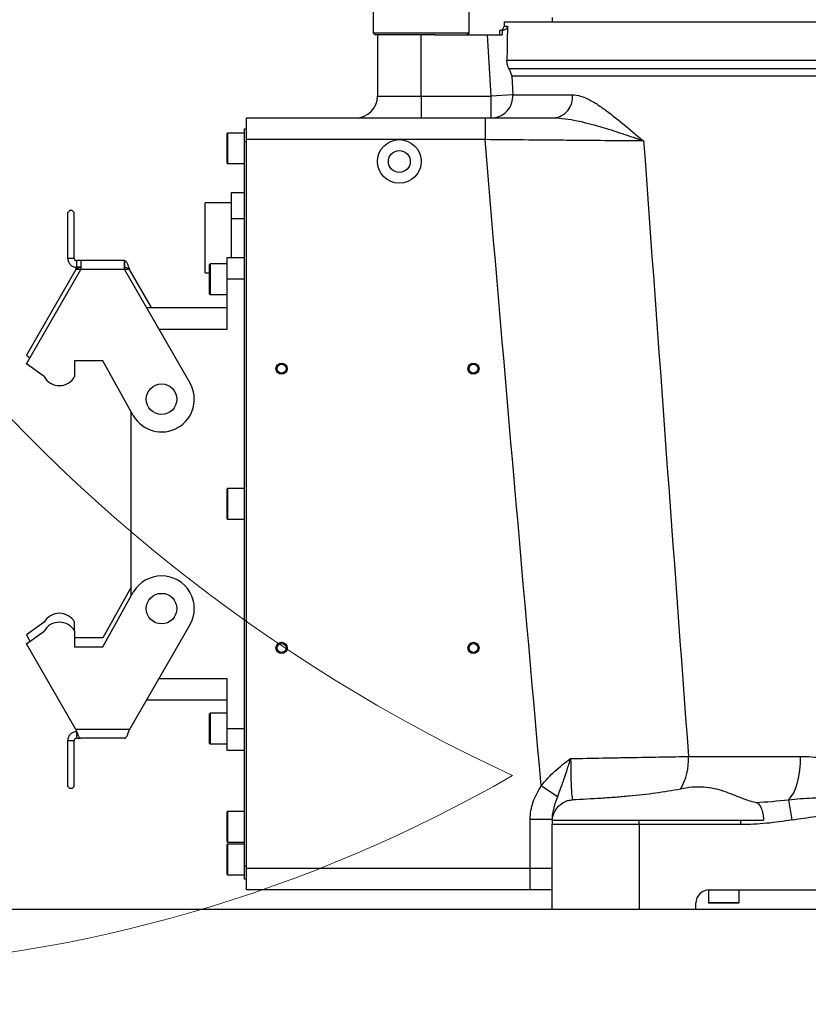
# Model space of a CAD drawing. Header units: millimetres. Extents: x 559 to 1365, y 424 to 1103.
# Tile 21 of 45: x 737 to 763, y 886 to 918. Entities that reach past the tile are written whole.
import ezdxf

# ---------------------------------------------------------------- set-up
doc = ezdxf.new("R2010")
doc.units = ezdxf.units.MM
doc.header["$PDSIZE"] = -1
doc.layers.add('C7线性', color=7, linetype='Continuous')
doc.styles.get("Standard").update_dxf_attribs({"font": 'times.ttf'})
doc.dimstyles.new('ISO-25', dxfattribs={"dimtxt": 3.5, "dimasz": 2.4, "dimexe": 1, "dimexo": 0, "dimgap": 1.524, "dimtad": 1, "dimtoh": 1, "dimlfac": 2.5, "dimzin": 0, "dimtxsty": 'Standard', "dimcen": 2.5, "dimazin": 0, "dimtfac": 1, "dimtdec": 3, "dimtmove": 0, "dimatfit": 3, "dimfxl": 1, "dimtzin": 0, "dimarcsym": 0})

# ---------------------------------------------------------------- blocks, each defined once
blk = doc.blocks.new('*D134')
at = {"layer": 'C7线性', "color": 0, "lineweight": -2}
for p, q in [((681.282, 942.341), (681.282, 841.894)), ((768.706, 889.273), (768.706, 841.894)), ((766.306, 842.894), (683.682, 842.894))]:
    blk.add_line(p, q, dxfattribs=at)
at = {"layer": 'C7线性', "color": 0}
for points in [[(683.682, 843.294), (683.682, 842.494), (681.282, 842.894)], [(766.306, 842.494), (766.306, 843.294), (768.706, 842.894)]]:
    blk.add_solid(points, dxfattribs=at)
at = {"layer": 'Defpoints', "color": 0}
for p in [(681.282, 942.341), (768.706, 889.273), (681.282, 842.894)]:
    blk.add_point(p, dxfattribs=at)
at = {"layer": 'C7线性', "color": 0, "insert": (724.994, 848.996), "char_height": 4.5, "attachment_point": 2}
blk.add_mtext('612', dxfattribs=at)
blk = doc.blocks.new('*D136')
at = {"layer": 'C7线性', "color": 0, "lineweight": -2}
for p, q in [((775.849, 942.341), (775.849, 864.774)), ((768.706, 889.273), (768.706, 864.774)), ((738.371, 865.774), (745.985, 865.774)), ((745.985, 865.774), (766.306, 865.774)), ((768.706, 865.774), (775.849, 865.774)), ((778.249, 865.774), (780.649, 865.774))]:
    blk.add_line(p, q, dxfattribs=at)
at = {"layer": 'C7线性', "color": 0}
for points in [[(766.306, 865.374), (766.306, 866.174), (768.706, 865.774)], [(778.249, 866.174), (778.249, 865.374), (775.849, 865.774)]]:
    blk.add_solid(points, dxfattribs=at)
at = {"layer": 'Defpoints', "color": 0}
for p in [(775.849, 942.341), (768.706, 889.273), (775.849, 865.774)]:
    blk.add_point(p, dxfattribs=at)
at = {"layer": 'C7线性', "color": 0, "insert": (741.416, 871.876), "char_height": 4.5, "attachment_point": 2}
blk.add_mtext('50', dxfattribs=at)
blk = doc.blocks.new('*D137')
at = {"layer": 'C7线性', "color": 0, "lineweight": -2}
for p, q in [((775.849, 942.341), (713.351, 942.341)), ((714.351, 939.941), (714.351, 891.03)), ((778.277, 888.63), (713.351, 888.63))]:
    blk.add_line(p, q, dxfattribs=at)
at = {"layer": 'C7线性', "color": 0}
for points in [[(714.751, 939.941), (713.951, 939.941), (714.351, 942.341)], [(713.951, 891.03), (714.751, 891.03), (714.351, 888.63)]]:
    blk.add_solid(points, dxfattribs=at)
at = {"layer": 'Defpoints', "color": 0}
for p in [(775.849, 942.341), (714.351, 888.63), (778.277, 888.63)]:
    blk.add_point(p, dxfattribs=at)
at = {"layer": 'C7线性', "color": 0, "insert": (708.236, 915.486), "char_height": 4.5, "attachment_point": 2, "rotation": 90}
blk.add_mtext('376', dxfattribs=at)
blk = doc.blocks.new('*D155')
at = {"color": 0, "lineweight": -2}
for p, q in [((772.635, 1003.124), (666.255, 1003.124)), ((667.255, 1000.724), (667.255, 891.03)), ((754.421, 888.63), (666.255, 888.63))]:
    blk.add_line(p, q, dxfattribs=at)
at = {"color": 0}
for points in [[(667.655, 1000.724), (666.855, 1000.724), (667.255, 1003.124)], [(666.855, 891.03), (667.655, 891.03), (667.255, 888.63)]]:
    blk.add_solid(points, dxfattribs=at)
at = {"layer": 'Defpoints', "color": 0}
for p in [(772.635, 1003.124), (667.255, 888.63), (754.421, 888.63)]:
    blk.add_point(p, dxfattribs=at)
at = {"color": 0, "insert": (663.435, 945.877), "char_height": 4.5, "attachment_point": 5, "rotation": 90}
blk.add_mtext('801.5', dxfattribs=at)

msp = doc.modelspace()

# ---------------------------------------------------------------- linework, layer by layer
at = {"color": 7, "linetype": 'Continuous', "lineweight": 25}
for p, q in [((748.564483, 918.913976), (748.564483, 917.342626)), ((751.707183, 917.342626), (751.707183, 918.913976)), ((752.849983, 917.699751), (752.849983, 917.556901)), ((752.849983, 917.699751), (767.723506, 917.699751)), ((754.421333, 917.842601), (754.421333, 917.699751)), ((748.564483, 917.342626), (748.635908, 917.271201)), ((748.564483, 917.342626), (751.659279, 917.342626)), ((751.635758, 917.271201), (751.707183, 917.342626)), ((751.659279, 917.342626), (751.707183, 917.342626)), ((752.707133, 917.414051), (752.707133, 917.271201)), ((752.789689, 917.414051), (752.707133, 917.414051)), ((750.593176, 917.271201), (748.635908, 917.271201)), ((748.707333, 917.271201), (748.707333, 915.271301)), ((750.135833, 915.271301), (750.135833, 917.271201)), ((750.593176, 917.271201), (752.30742, 917.271201)), ((752.430787, 915.271301), (752.30742, 917.271201)), ((752.945066, 916.446083), (767.723506, 916.446083)), ((767.720718, 916.162464), (753.013809, 916.162464)), ((753.100154, 915.92245), (753.137605, 915.314905)), ((767.721596, 915.92245), (753.100154, 915.92245)), ((750.135833, 915.271301), (750.135833, 914.557051)), ((750.135833, 915.271301), (752.430787, 915.271301)), ((753.137605, 915.314905), (752.430787, 915.271301)), ((752.430787, 914.557051), (752.430787, 915.271301)), ((753.137605, 915.314905), (755.09288, 915.314905)), ((744.421833, 914.557051), (752.228834, 914.557051)), ((744.421833, 913.842801), (744.421833, 914.557051)), ((752.228834, 914.557051), (752.228834, 913.842801)), ((744.350408, 914.199926), (744.421833, 914.199926)), ((744.350408, 913.771376), (744.350408, 914.199926)), ((743.779008, 913.071411), (743.779008, 914.042791)), ((744.350408, 914.057076), (743.793293, 914.057076)), ((744.421833, 913.771376), (744.350408, 913.771376)), ((744.350408, 890.058276), (744.350408, 913.771376)), ((749.421583, 913.842801), (744.421833, 913.842801)), ((744.421833, 889.986851), (744.421833, 913.842801)), ((752.228834, 913.842801), (749.421583, 913.842801)), ((743.793293, 913.057126), (744.350408, 913.057126)), ((743.921858, 911.263638), (743.921858, 912.108273)), ((743.921858, 912.108273), (744.350408, 912.108273)), ((738.633114, 911.526562), (738.561689, 911.455137)), ((738.704539, 911.526562), (738.633114, 911.526562)), ((738.775964, 911.455137), (738.704539, 911.526562)), ((743.921858, 911.771476), (743.064758, 911.771476)), ((743.064758, 911.76767), (743.064758, 911.771476)), ((743.064758, 909.485876), (743.064758, 911.76767)), ((738.561689, 909.952605), (738.561689, 911.455137)), ((738.775964, 909.952605), (738.775964, 911.455137)), ((743.921858, 909.985851), (743.921858, 911.263638)), ((743.921858, 911.263638), (744.350408, 911.263638)), ((738.775964, 909.952605), (738.561689, 909.952605)), ((738.847389, 909.88118), (738.847389, 909.666905)), ((738.992846, 909.88118), (738.847389, 909.88118)), ((740.421346, 909.88118), (738.992846, 909.88118)), ((738.992846, 909.88118), (738.992846, 909.59548)), ((740.421346, 909.59548), (740.421346, 909.88118)), ((740.424357, 909.88118), (740.421346, 909.88118)), ((740.424357, 909.88118), (740.424357, 909.666905)), ((743.779008, 909.985851), (744.350408, 909.985851)), ((743.779008, 909.271601), (743.779008, 909.985851)), ((738.827897, 909.59548), (737.207221, 906.788387)), ((737.207221, 906.497472), (738.992846, 909.590265)), ((738.827897, 909.59548), (738.852585, 909.662407)), ((738.992846, 909.666905), (738.847389, 909.666905)), ((738.992846, 909.590265), (738.992846, 909.59548)), ((740.421346, 909.59548), (738.992846, 909.59548)), ((740.424357, 909.666905), (740.421346, 909.666905)), ((740.421346, 909.59548), (740.421346, 909.590265)), ((740.421346, 909.590265), (742.564096, 905.878913)), ((741.309371, 908.343076), (740.586295, 909.59548)), ((743.207608, 908.785911), (743.207608, 909.757291)), ((743.779008, 909.771576), (743.221893, 909.771576)), ((743.064758, 909.485876), (743.207608, 909.485876)), ((743.779008, 907.628826), (743.779008, 909.271601)), ((744.350408, 909.271601), (743.779008, 909.271601)), ((743.221893, 908.771626), (743.779008, 908.771626)), ((741.141411, 908.343076), (743.779008, 908.343076)), ((737.207221, 906.788387), (737.32616, 906.703481)), ((737.788547, 906.082487), (737.207221, 906.497472)), ((739.707096, 906.595243), (738.788497, 906.595243)), ((738.788497, 906.595243), (738.788497, 906.082487)), ((740.70842, 904.807538), (739.707096, 906.595243)), ((740.636308, 898.893369), (740.636308, 904.936283)), ((743.779008, 901.429136), (743.779008, 902.400516)), ((744.350408, 902.414801), (743.793293, 902.414801)), ((743.793293, 901.414851), (744.350408, 901.414851)), ((740.636308, 899.184284), (739.707096, 897.525323)), ((739.707096, 897.234409), (740.70842, 899.022113)), ((737.788547, 898.03808), (737.207221, 897.623095)), ((738.788497, 897.747165), (738.788497, 898.03808)), ((742.564096, 897.950738), (740.586295, 894.525087)), ((737.207221, 897.33218), (737.788547, 897.747165)), ((737.207221, 897.623095), (737.32616, 897.417086)), ((738.788497, 897.747165), (738.788497, 897.234409)), ((738.827897, 894.525087), (737.207221, 897.33218)), ((739.707096, 897.525323), (738.788497, 897.525323)), ((738.788497, 897.234409), (739.707096, 897.234409)), ((743.779008, 894.558051), (743.779008, 896.200826)), ((743.779008, 895.486576), (741.141411, 895.486576)), ((743.207608, 894.072361), (743.207608, 895.043741)), ((743.779008, 895.058026), (743.221893, 895.058026)), ((740.586295, 894.525087), (738.827897, 894.525087)), ((738.847389, 894.453662), (738.847389, 894.239387)), ((743.779008, 894.558051), (744.350408, 894.558051)), ((743.779008, 893.843801), (743.779008, 894.558051)), ((738.561689, 894.167962), (738.775964, 894.167962)), ((738.561689, 892.665429), (738.561689, 894.167962)), ((738.775964, 892.665429), (738.775964, 894.167962)), ((738.847389, 894.239387), (738.989835, 894.239387)), ((740.424357, 894.239387), (738.989835, 894.239387)), ((743.221893, 894.058076), (743.779008, 894.058076)), ((744.350408, 893.843801), (743.779008, 893.843801)), ((758.889563, 893.645309), (762.556704, 893.645309)), ((738.561689, 892.665429), (738.633114, 892.594004)), ((738.704539, 892.594004), (738.633114, 892.594004)), ((738.704539, 892.594004), (738.775964, 892.665429)), ((754.602493, 892.325749), (754.069403, 892.679691)), ((762.284821, 891.566369), (762.172163, 892.230279)), ((743.779008, 890.858236), (743.779008, 891.829616)), ((744.350408, 891.843901), (743.793293, 891.843901)), ((753.707083, 889.986851), (753.707083, 891.576277)), ((754.435764, 891.558201), (757.278333, 891.558201)), ((757.278333, 891.415351), (757.278333, 891.558201)), ((757.278333, 891.558201), (760.607776, 891.558201)), ((760.607776, 891.415351), (760.607776, 891.558201)), ((757.278333, 891.415351), (754.421333, 891.415351)), ((754.421333, 888.629776), (754.421333, 891.415351)), ((757.278333, 891.415351), (757.278333, 888.629776)), ((760.607776, 891.415351), (757.278333, 891.415351)), ((743.779008, 890.061015), (743.779008, 890.758241)), ((743.793293, 890.843951), (744.350408, 890.843951)), ((744.350408, 890.772526), (743.793293, 890.772526)), ((743.779008, 889.786861), (743.779008, 890.061015)), ((744.350408, 890.058276), (744.421833, 890.058276)), ((744.350408, 889.629726), (744.350408, 890.058276)), ((744.421833, 889.986851), (753.707083, 889.986851)), ((744.421833, 889.272601), (744.421833, 889.986851)), ((753.707083, 889.986851), (754.421333, 889.986851)), ((753.707083, 889.272601), (753.707083, 889.986851)), ((743.793293, 889.772576), (744.350408, 889.772576)), ((744.421833, 889.629726), (744.350408, 889.629726)), ((753.707083, 889.272601), (744.421833, 889.272601)), ((759.546537, 889.272248), (759.546537, 888.858336)), ((759.563933, 889.272601), (777.848733, 889.272601)), ((760.546487, 888.858336), (760.546487, 889.272601)), ((757.278333, 888.629776), (754.421333, 888.629776)), ((759.135383, 888.629776), (757.278333, 888.629776)), ((759.135383, 888.629776), (759.135383, 888.844051)), ((760.532202, 888.844051), (759.560822, 888.844051))]:
    msp.add_line(p, q, dxfattribs=at)
at = {"color": 8, "linetype": 'Continuous', "lineweight": 25}
for p, q in [((752.849983, 917.556901), (752.964957, 917.556901)), ((748.707333, 915.271301), (750.135833, 915.271301)), ((743.793293, 914.057076), (743.793293, 913.057126)), ((738.992846, 909.59548), (738.827897, 909.59548)), ((740.586295, 909.59548), (740.421346, 909.59548)), ((743.221893, 909.771576), (743.221893, 908.771626)), ((743.779008, 907.628826), (741.553783, 907.628826)), ((743.793293, 902.414801), (743.793293, 901.414851)), ((741.553783, 896.200826), (743.779008, 896.200826)), ((743.221893, 895.058026), (743.221893, 894.058076)), ((743.793293, 891.843901), (743.793293, 890.843951)), ((754.416624, 891.576277), (753.707083, 891.576277)), ((743.793293, 890.772526), (743.793293, 890.054794)), ((743.793293, 890.054794), (743.793293, 889.772576)), ((759.546537, 888.858336), (760.546487, 888.858336))]:
    msp.add_line(p, q, dxfattribs=at)
at = {"color": 7, "linetype": 'Continuous', "lineweight": 25, "flags": 128}
msp.add_lwpolyline([(762.172163, 892.230279), (762.258073, 892.328813), (762.33635, 892.457498), (762.405073, 892.613179), (762.462556, 892.792037), (762.50739, 892.989685), (762.538475, 893.201276), (762.555049, 893.421619), (762.556704, 893.645309)], dxfattribs=at)
at = {"color": 7, "linetype": 'Continuous', "lineweight": 25}
for centre, radius in [((749.421583, 913.128551), 0.71425), ((749.421583, 913.128551), 0.357125), ((745.564633, 906.343176), 0.182134), ((745.564633, 906.343176), 0.146421), ((751.850033, 906.343176), 0.182134), ((751.850033, 906.343176), 0.146421), ((741.636258, 905.343226), 0.499975), ((741.636258, 898.486426), 0.499975), ((745.564633, 897.200776), 0.182134), ((745.564633, 897.200776), 0.146421), ((751.850033, 897.200776), 0.182134), ((751.850033, 897.200776), 0.146421)]:
    msp.add_circle(centre, radius, dxfattribs=at)
at = {"color": 7, "linetype": 'Continuous', "lineweight": 18}
for centre, radius, start, end in [((775.848833, 942.341376), 94.5667, 314.96941646, 190.08547037), ((775.848833, 942.341376), 54.299414, 134.9028627, 245.268078), ((729.424529, 934.084094), 47.413771, 190.0854704, 300)]:
    msp.add_arc(centre, radius, start, end, dxfattribs=at)
at = {"color": 7, "linetype": 'Continuous', "lineweight": 25}
for centre, radius, start, end in [((752.707133, 917.556901), 0.14285, 270, 0), ((747.993083, 915.271301), 0.71425, 270, 0), ((752.427466, 915.268685), 0.711642, 270.2673629, 3.7238814), ((754.419454, 915.233156), 0.678369, 274.6823627, 6.9213908), ((743.793293, 914.042791), 0.014285, 90, 180), ((743.793293, 913.071411), 0.014285, 180, 270), ((743.221893, 909.757291), 0.014285, 90, 180), ((743.221893, 908.785911), 0.014285, 180, 270), ((738.288522, 906.359115), 0.5714, 208.9550244, 331.0449756), ((741.636258, 905.343226), 1.071375, 210, 30), ((743.793293, 902.400516), 0.014285, 90, 180), ((743.793293, 901.429136), 0.014285, 180, 270), ((741.636258, 898.486426), 1.071375, 330, 150), ((738.288522, 897.761452), 0.5714, 28.9550244, 151.0449756), ((738.288522, 897.470537), 0.5714, 28.9550244, 151.0449756), ((743.221893, 895.043741), 0.014285, 90, 180), ((743.221893, 894.072361), 0.014285, 180, 270), ((757.037676, 893.537125), 1.855045, 328.7978713, 3.3433076), ((743.793293, 891.829616), 0.014285, 90, 180), ((755.135583, 891.415351), 0.71425, 168.463041, 180), ((743.793293, 890.858236), 0.014285, 180, 270), ((743.793293, 890.758241), 0.014285, 90, 180), ((743.793293, 889.786861), 0.014285, 180, 270), ((759.563933, 888.844051), 0.42855, 90, 180), ((759.560822, 888.858336), 0.014285, 180, 270), ((760.532202, 888.858336), 0.014285, 270, 0)]:
    msp.add_arc(centre, radius, start, end, dxfattribs=at)
for points in [[(752.789689, 917.414051), (752.789377, 917.366438), (752.789073, 917.318822), (752.788775, 917.271201)], [(754.069403, 892.679691), (753.436536, 899.732358), (752.825163, 906.786947), (752.228834, 913.842801)], [(757.422614, 913.799197), (757.905989, 907.080757), (758.3943, 900.362736), (758.889563, 893.645309)], [(761.086137, 892.140188), (761.448702, 892.155785), (761.810579, 892.187374), (762.172163, 892.230279)], [(760.607776, 891.558201), (760.855018, 891.558201), (761.102244, 891.558201), (761.349463, 891.558201)]]:
    msp.add_open_spline(points, degree=3, dxfattribs=at)
for points, knots in [([(752.964957, 917.556901), (752.964704, 917.549091), (752.963553, 917.542357), (752.960602, 917.530364), (752.958787, 917.525089), (752.952707, 917.51021), (752.947865, 917.501719), (752.931845, 917.4782), (752.918957, 917.464947), (752.888961, 917.441906), (752.872103, 917.432416), (752.834168, 917.418511), (752.812809, 917.414051), (752.789689, 917.414051)], [0, 0, 0, 0, 0.0625, 0.0625, 0.125, 0.125, 0.25, 0.25, 0.5, 0.5, 0.75, 0.75, 1, 1, 1, 1]), ([(752.964957, 917.556901), (752.962022, 917.466161), (752.959809, 917.374021), (752.955881, 917.189494), (752.954205, 917.096921), (752.94964, 916.818698), (752.947213, 916.632547), (752.945066, 916.446083)], [0, 0, 0, 0, 0.25, 0.25, 0.5, 0.5, 1, 1, 1, 1]), ([(752.30742, 917.271201), (752.351794, 917.271201), (752.395473, 917.271201), (752.481498, 917.271201), (752.524169, 917.271201), (752.606578, 917.271201), (752.645801, 917.271201), (752.72038, 917.271201), (752.755961, 917.271201), (752.788775, 917.271201)], [0, 0, 0, 0, 0.25, 0.25, 0.5, 0.5, 0.75, 0.75, 1, 1, 1, 1]), ([(753.013809, 916.162464), (753.004059, 916.180327), (752.994696, 916.200071), (752.977588, 916.243269), (752.969817, 916.266952), (752.957354, 916.315723), (752.952516, 916.341207), (752.946197, 916.393489), (752.944763, 916.419734), (752.945066, 916.446083)], [0, 0, 0, 0, 0.25, 0.25, 0.5, 0.5, 0.75, 0.75, 1, 1, 1, 1]), ([(753.013809, 916.162464), (753.03485, 916.123915), (753.052449, 916.084586), (753.074012, 916.024521), (753.080389, 916.004319), (753.091517, 915.963561), (753.096309, 915.942766), (753.100154, 915.92245)], [0, 0, 0, 0, 0.5, 0.5, 0.75, 0.75, 1, 1, 1, 1]), ([(755.09288, 915.314905), (755.179604, 915.314905), (755.26823, 915.298657), (755.449214, 915.243115), (755.541571, 915.2037), (755.682866, 915.131321), (755.730442, 915.104945), (755.825544, 915.048888), (755.873197, 915.019144), (756.016564, 914.925568), (756.112684, 914.85742), (756.403345, 914.640689), (756.600166, 914.479951), (756.902584, 914.229029), (757.004609, 914.143687), (757.211479, 913.971772), (757.316409, 913.885131), (757.422614, 913.799197)], [0, 0, 0, 0, 0.125, 0.125, 0.25, 0.25, 0.3125, 0.3125, 0.375, 0.375, 0.5, 0.5, 0.75, 0.75, 0.875, 0.875, 1, 1, 1, 1]), ([(752.228834, 914.557051), (752.612399, 914.557051), (752.991244, 914.557051), (753.739878, 914.557051), (754.109667, 914.557051), (754.47483, 914.557051)], [0, 0, 0, 0, 0.5, 0.5, 1, 1, 1, 1]), ([(754.47483, 914.557051), (754.599768, 914.557051), (754.725982, 914.546431), (754.979465, 914.513289), (755.106737, 914.490621), (755.361156, 914.43783), (755.487947, 914.407739), (755.740009, 914.34296), (755.865285, 914.308247), (756.238081, 914.19974), (756.482502, 914.121699), (756.841124, 914.001977), (756.959347, 913.961583), (757.193042, 913.880481), (757.308706, 913.839704), (757.422614, 913.799197)], [0, 0, 0, 0, 0.125, 0.125, 0.25, 0.25, 0.375, 0.375, 0.5, 0.5, 0.75, 0.75, 0.875, 0.875, 1, 1, 1, 1]), ([(757.422614, 913.799197), (757.254076, 913.800614), (757.07713, 913.802101), (756.799173, 913.804437), (756.704237, 913.805234), (756.511454, 913.806854), (756.413551, 913.807677), (755.916619, 913.811851), (755.49557, 913.815388), (754.9399, 913.820053), (754.827285, 913.820999), (754.599032, 913.822915), (754.483454, 913.823885), (754.136141, 913.8268), (753.902532, 913.828761), (753.195659, 913.834692), (752.716412, 913.838712), (752.228834, 913.842801)], [0, 0, 0, 0, 0.125, 0.125, 0.1875, 0.1875, 0.25, 0.25, 0.5, 0.5, 0.5625, 0.5625, 0.625, 0.625, 0.75, 0.75, 1, 1, 1, 1]), ([(738.561689, 909.952605), (738.561689, 909.915207), (738.569125, 909.877824), (738.597748, 909.808721), (738.618924, 909.777029), (738.671813, 909.72414), (738.703505, 909.702964), (738.772607, 909.674341), (738.80999, 909.666905), (738.847389, 909.666905)], [0, 0, 0, 0, 0.25, 0.25, 0.5, 0.5, 0.75, 0.75, 1, 1, 1, 1]), ([(738.775964, 909.952605), (738.775964, 909.933906), (738.783661, 909.915322), (738.810106, 909.888878), (738.82869, 909.88118), (738.847389, 909.88118)], [0, 0, 0, 0, 0.5, 0.5, 1, 1, 1, 1]), ([(740.424357, 909.88118), (740.437972, 909.88118), (740.451273, 909.873817), (740.471608, 909.852258), (740.478298, 909.843468), (740.491733, 909.822803), (740.498548, 909.810779), (740.51205, 909.784327), (740.518734, 909.769944), (740.532194, 909.738949), (740.539025, 909.722181), (740.552488, 909.68772), (740.559171, 909.669917), (740.57267, 909.633236), (740.579487, 909.614346), (740.586295, 909.59548)], [0, 0, 0, 0, 0.25, 0.25, 0.375, 0.375, 0.5, 0.5, 0.625, 0.625, 0.75, 0.75, 0.875, 0.875, 1, 1, 1, 1]), ([(738.827897, 909.59548), (738.8415, 909.604905), (738.854856, 909.614153), (738.881742, 909.631368), (738.895385, 909.639378), (738.935673, 909.659124), (738.962629, 909.666905), (738.989835, 909.666905)], [0, 0, 0, 0, 0.25, 0.25, 0.5, 0.5, 1, 1, 1, 1]), ([(740.424357, 909.666905), (740.43796, 909.666905), (740.451315, 909.665047), (740.478202, 909.657933), (740.491845, 909.652586), (740.532132, 909.632859), (740.559089, 909.614329), (740.586295, 909.59548)], [0, 0, 0, 0, 0.25, 0.25, 0.5, 0.5, 1, 1, 1, 1]), ([(738.847389, 894.453662), (738.80999, 894.453662), (738.772607, 894.446226), (738.703505, 894.417602), (738.671813, 894.396426), (738.618924, 894.343538), (738.597748, 894.311846), (738.569125, 894.242743), (738.561689, 894.20536), (738.561689, 894.167962)], [0, 0, 0, 0, 0.25, 0.25, 0.5, 0.5, 0.75, 0.75, 1, 1, 1, 1]), ([(738.827897, 894.525087), (738.841512, 894.487354), (738.854814, 894.450493), (738.875148, 894.398429), (738.881839, 894.382003), (738.895273, 894.351031), (738.902088, 894.336352), (738.91559, 894.309886), (738.922274, 894.298074), (738.935734, 894.277319), (738.942565, 894.268339), (738.956028, 894.254044), (738.962712, 894.248621), (738.97621, 894.241275), (738.983027, 894.239387), (738.989835, 894.239387)], [0, 0, 0, 0, 0.25, 0.25, 0.375, 0.375, 0.5, 0.5, 0.625, 0.625, 0.75, 0.75, 0.875, 0.875, 1, 1, 1, 1]), ([(740.424357, 894.239387), (740.437972, 894.239387), (740.451273, 894.246749), (740.471608, 894.268308), (740.478298, 894.277099), (740.491733, 894.297763), (740.498548, 894.309788), (740.51205, 894.33624), (740.518734, 894.350623), (740.532194, 894.381618), (740.539025, 894.398385), (740.552488, 894.432846), (740.559171, 894.450649), (740.57267, 894.487331), (740.579487, 894.50622), (740.586295, 894.525087)], [0, 0, 0, 0, 0.25, 0.25, 0.375, 0.375, 0.5, 0.5, 0.625, 0.625, 0.75, 0.75, 0.875, 0.875, 1, 1, 1, 1]), ([(738.847389, 894.239387), (738.82869, 894.239387), (738.810106, 894.231689), (738.783661, 894.205245), (738.775964, 894.186661), (738.775964, 894.167962)], [0, 0, 0, 0, 0.5, 0.5, 1, 1, 1, 1]), ([(754.069403, 892.679691), (754.20103, 892.857208), (754.353604, 893.017818), (754.680161, 893.313227), (754.854871, 893.448417), (755.032105, 893.576623)], [0, 0, 0, 0, 0.5, 0.5, 1, 1, 1, 1]), ([(754.602493, 892.325749), (754.638634, 892.423596), (754.675911, 892.521806), (754.749955, 892.722797), (754.78649, 892.824799), (754.858078, 893.032855), (754.893175, 893.138921), (754.945501, 893.301481), (754.962954, 893.356422), (754.997653, 893.466487), (755.014981, 893.521849), (755.032105, 893.576623)], [0, 0, 0, 0, 0.25, 0.25, 0.5, 0.5, 0.75, 0.75, 0.875, 0.875, 1, 1, 1, 1]), ([(755.032105, 893.576623), (755.032054, 893.502785), (755.032304, 893.429528), (755.033402, 893.284154), (755.034259, 893.211787), (755.036554, 893.072344), (755.037993, 893.004749), (755.040625, 892.906524), (755.041581, 892.874312), (755.043665, 892.810974), (755.044792, 892.779909), (755.048384, 892.689977), (755.051075, 892.633791), (755.055614, 892.555013), (755.057211, 892.529675), (755.060589, 892.480863), (755.062377, 892.457299), (755.071732, 892.345424), (755.080401, 892.2754), (755.090735, 892.224231)], [0, 0, 0, 0, 0.125, 0.125, 0.25, 0.25, 0.375, 0.375, 0.4375, 0.4375, 0.5, 0.5, 0.625, 0.625, 0.6875, 0.6875, 0.75, 0.75, 1, 1, 1, 1]), ([(755.032105, 893.576623), (755.390823, 893.583005), (755.742928, 893.589271), (756.261258, 893.598496), (756.43239, 893.601543), (756.771294, 893.607576), (756.939623, 893.610573), (757.43147, 893.619331), (757.744086, 893.6249), (758.339512, 893.635507), (758.622325, 893.640546), (758.889563, 893.645309)], [0, 0, 0, 0, 0.25, 0.25, 0.375, 0.375, 0.5, 0.5, 0.75, 0.75, 1, 1, 1, 1]), ([(762.556704, 893.645309), (762.679617, 893.645309), (762.803421, 893.641034), (763.052238, 893.625478), (763.176678, 893.614236), (763.550337, 893.572042), (763.799903, 893.532712), (764.300796, 893.438308), (764.552116, 893.383174), (765.057066, 893.261262), (765.310692, 893.194459), (765.693199, 893.087735), (765.821134, 893.051038), (766.076532, 892.97613), (766.204136, 892.93788), (766.586793, 892.82118), (766.841693, 892.740794), (767.606674, 892.494888), (768.117031, 892.324644), (768.629887, 892.154893)], [0, 0, 0, 0, 0.0625, 0.0625, 0.125, 0.125, 0.25, 0.25, 0.375, 0.375, 0.5, 0.5, 0.5625, 0.5625, 0.625, 0.625, 0.75, 0.75, 1, 1, 1, 1]), ([(753.707083, 891.576277), (753.707083, 891.675413), (753.715891, 891.773384), (753.749525, 891.967209), (753.774657, 892.06364), (753.869979, 892.341987), (753.960205, 892.515223), (754.069403, 892.679691)], [0, 0, 0, 0, 0.25, 0.25, 0.5, 0.5, 1, 1, 1, 1]), ([(758.624379, 892.576103), (758.363532, 892.523494), (758.093058, 892.479956), (757.533895, 892.404416), (757.245198, 892.372523), (756.798421, 892.331012), (756.647009, 892.318232), (756.340291, 892.294597), (756.186076, 892.283824), (755.720923, 892.254158), (755.407487, 892.237899), (755.090735, 892.224231)], [0, 0, 0, 0, 0.25, 0.25, 0.5, 0.5, 0.625, 0.625, 0.75, 0.75, 1, 1, 1, 1]), ([(761.086137, 892.140188), (760.947615, 892.163063), (760.792461, 892.219092), (760.534188, 892.320161), (760.443596, 892.356908), (760.254859, 892.430433), (760.156635, 892.467257), (759.849393, 892.568705), (759.627937, 892.623877), (759.32414, 892.643775), (759.262254, 892.645317), (759.137778, 892.643439), (759.074969, 892.640038), (758.884841, 892.623049), (758.755831, 892.602615), (758.624379, 892.576103)], [0, 0, 0, 0, 0.25, 0.25, 0.375, 0.375, 0.5, 0.5, 0.75, 0.75, 0.8125, 0.8125, 0.875, 0.875, 1, 1, 1, 1]), ([(754.602493, 892.325749), (754.558582, 892.206868), (754.514904, 892.088206), (754.463338, 891.902337), (754.448531, 891.838769), (754.427547, 891.709324), (754.421333, 891.643472), (754.421333, 891.576277)], [0, 0, 0, 0, 0.5, 0.5, 0.75, 0.75, 1, 1, 1, 1]), ([(754.425152, 891.558201), (754.433774, 891.64409), (754.456243, 891.726162), (754.528536, 891.882769), (754.576469, 891.953203), (754.696536, 892.076954), (754.765552, 892.126998), (754.882793, 892.181694), (754.923165, 892.195941), (755.005501, 892.216243), (755.047617, 892.222371), (755.090735, 892.224231)], [0, 0, 0, 0, 0.25, 0.25, 0.5, 0.5, 0.75, 0.75, 0.875, 0.875, 1, 1, 1, 1]), ([(761.086137, 892.140188), (761.120997, 892.134431), (761.153484, 892.117695), (761.198862, 892.074478), (761.213307, 892.05704), (761.240101, 892.016972), (761.252578, 891.99423), (761.275756, 891.943007), (761.286505, 891.91426), (761.305417, 891.853052), (761.313701, 891.82039), (761.328041, 891.750857), (761.334117, 891.71367), (761.343644, 891.63758), (761.347166, 891.598447), (761.349463, 891.558201)], [0, 0, 0, 0, 0.25, 0.25, 0.375, 0.375, 0.5, 0.5, 0.625, 0.625, 0.75, 0.75, 0.875, 0.875, 1, 1, 1, 1]), ([(762.172163, 892.230279), (762.42872, 892.257606), (762.686549, 892.274968), (763.203829, 892.298456), (763.463431, 892.304411), (764.243225, 892.311053), (764.763712, 892.300785), (765.805964, 892.266814), (766.327926, 892.242792), (767.372124, 892.189073), (767.8946, 892.159271), (768.41668, 892.129601)], [0, 0, 0, 0, 0.125, 0.125, 0.25, 0.25, 0.5, 0.5, 0.75, 0.75, 1, 1, 1, 1]), ([(762.284821, 891.566369), (762.538171, 891.609359), (762.792316, 891.645261), (763.301379, 891.710191), (763.556317, 891.73904), (764.321843, 891.819224), (764.833149, 891.864351), (765.856436, 891.947823), (766.368355, 891.985928), (767.392411, 892.059287), (767.904754, 892.094487), (768.41668, 892.129601)], [0, 0, 0, 0, 0.125, 0.125, 0.25, 0.25, 0.5, 0.5, 0.75, 0.75, 1, 1, 1, 1]), ([(762.284821, 891.566369), (762.007287, 891.519274), (761.728891, 891.481763), (761.170021, 891.429822), (760.88955, 891.415351), (760.607776, 891.415351)], [0, 0, 0, 0, 0.5, 0.5, 1, 1, 1, 1]), ([(754.421333, 889.272601), (754.421333, 889.272601), (754.397839, 889.272601), (754.315275, 889.272601), (754.258046, 889.272601), (754.156653, 889.272601), (754.1201, 889.272601), (754.043555, 889.272601), (754.003595, 889.272601), (753.921437, 889.272601), (753.879238, 889.272601), (753.793718, 889.272601), (753.75017, 889.272601), (753.707083, 889.272601)], [0, 0, 0, 0, 0.25, 0.25, 0.5, 0.5, 0.625, 0.625, 0.75, 0.75, 0.875, 0.875, 1, 1, 1, 1])]:
    msp.add_open_spline(points, degree=3, knots=knots, dxfattribs=at)

# ---------------------------------------------------------------- dimensions: what is measured, and where the dimension line sits
dim = msp.add_linear_dim(base=(667.254507, 888.629776), p1=(772.634708, 1003.124051), p2=(754.421333, 888.629776), angle=90, text='801.5', dimstyle='ISO-25', override={"dimtxt": 4.5, "dimtxsty": 'Standard'})
dim.commit()
dim.dimension.update_dxf_attribs({"geometry": '*D155', "text_midpoint": (663.435085, 945.876913)})
at = {"layer": 'C7线性'}
for base, p2, text, picture, middle in [((681.282133, 842.894099), (681.282133, 942.341376), '612', '*D134', (724.994233, 842.894099)), ((775.848833, 865.773776), (775.848833, 942.341376), '50', '*D136', (741.415691, 865.773776))]:
    dim = msp.add_linear_dim(base=base, p1=(768.706333, 889.272601), p2=p2, text=text, dimstyle='ISO-25', override={"dimtxt": 4.5}, dxfattribs=at)
    dim.commit()
    dim.dimension.update_dxf_attribs({"geometry": picture, "text_midpoint": middle, "dimtype": 160})
dim = msp.add_linear_dim(base=(714.351221, 888.629776), p1=(775.848833, 942.341376), p2=(778.277283, 888.629776), angle=90, text='376', dimstyle='ISO-25', override={"dimtxt": 4.5}, dxfattribs=at)
dim.commit()
dim.dimension.update_dxf_attribs({"geometry": '*D137', "text_midpoint": (714.351221, 915.485576), "dimtype": 160})

doc.saveas('drawing.dxf')
